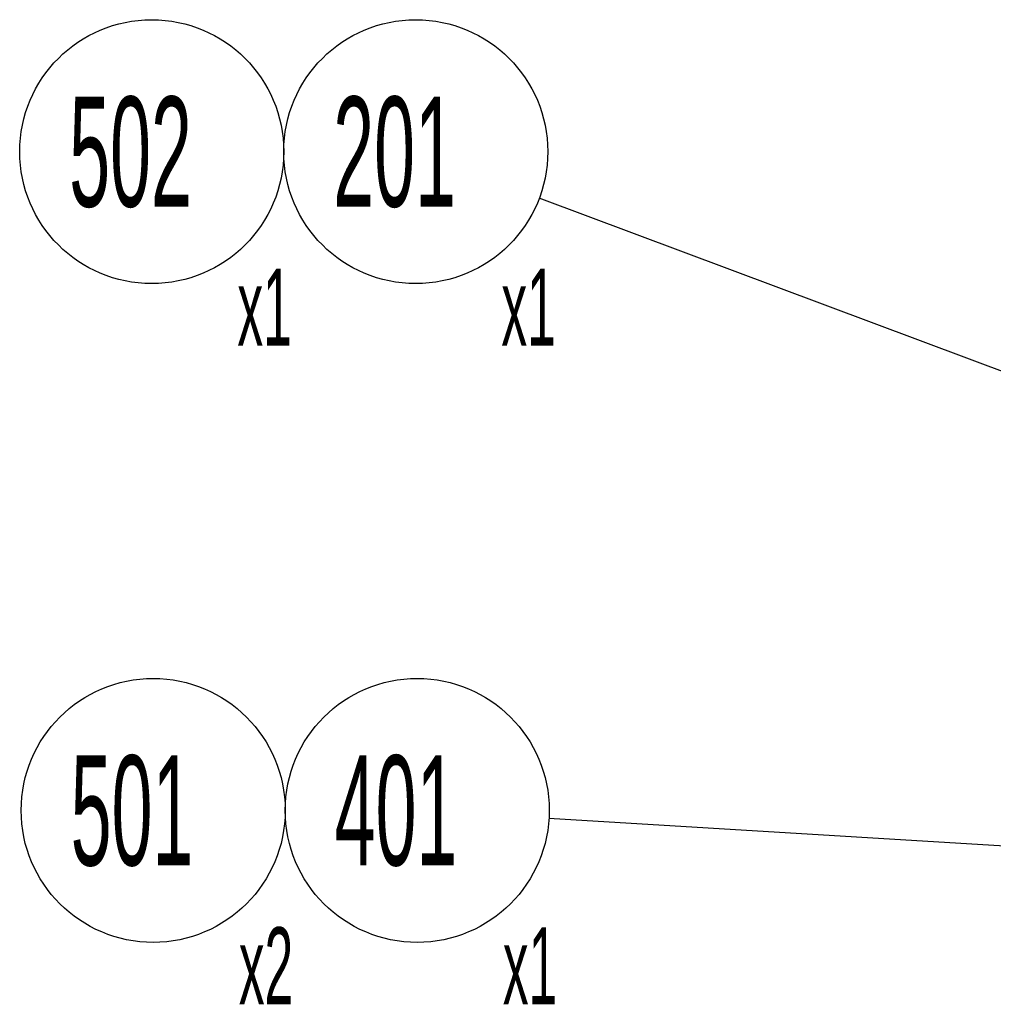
# Model space of a CAD drawing. Header units: millimetres. Extents: x 0 to 419, y -5 to 296.
# Tile 17 of 26: x 287 to 331, y 146 to 191. Entities that reach past the tile are written whole.
import ezdxf

# ---------------------------------------------------------------- set-up
doc = ezdxf.new("R2010")
doc.units = ezdxf.units.MM
doc.header["$LTSCALE"] = 23.1
doc.layers.get('0').update_dxf_attribs({"linetype": 'CONTINUOUS'})
doc.styles.get("Standard").update_dxf_attribs({"font": 'txt', "width": 0.5})
doc.dimstyles.get("Standard").update_dxf_attribs({"dimtxt": 3.5, "dimasz": 2.76, "dimexe": 2, "dimexo": 1, "dimtad": 1, "dimdec": 3, "dimdsep": 46, "dimtxsty": 'Standard', "dimblk": '_FILLED', "dimblk1": '_FILLED', "dimblk2": '_FILLED', "dimcen": 0.09, "dimadec": 3, "dimazin": 2, "dimtol": 1, "dimtp": 0.001, "dimtm": 0.001, "dimtfac": 1, "dimtdec": 3, "dimtofl": 0, "dimtmove": 0, "dimatfit": 3, "dimldrblk": '_FILLED', "dimfxl": 0, "dimtolj": 1, "dimarcsym": 0})

# ---------------------------------------------------------------- blocks, each defined once
blk = doc.blocks.new('_FILLED')
at = {"color": 0, "linetype": 'ByBlock'}
blk.add_solid([(0, 0), (-1, 0.163), (-1, -0.163)], dxfattribs=at)
blk = doc.blocks.new('BOM BALLOON 26_BL4', base_point=(305.719, 183.495))
at = {"color": 2, "linetype": 'Continuous'}
blk.add_circle((305.022, 184.903), 6, dxfattribs=at)
at = {"color": 2, "linetype": 'Continuous', "width": 0.5}
for s, height, p in [('201', 5, (301.272, 182.403)), ('x1', 3.5, (308.916, 176.087))]:
    blk.add_text(s, height=height, dxfattribs=at).set_placement(p)
blk = doc.blocks.new('BOM BALLOON 27_BL5', base_point=(305.786, 153.545))
at = {"color": 2, "linetype": 'Continuous'}
blk.add_circle((305.089, 154.953), 6, dxfattribs=at)
at = {"color": 2, "linetype": 'Continuous', "width": 0.5}
for s, height, p in [('401', 5, (301.339, 152.453)), ('x1', 3.5, (308.982, 146.137))]:
    blk.add_text(s, height=height, dxfattribs=at).set_placement(p)
blk = doc.blocks.new('BOM BALLOON 29_BL8', base_point=(293.786, 153.545))
at = {"color": 2, "linetype": 'Continuous'}
blk.add_circle((293.089, 154.953), 6, dxfattribs=at)
at = {"color": 2, "linetype": 'Continuous', "width": 0.5}
for s, height, p in [('501', 5, (289.339, 152.453)), ('x2', 3.5, (296.982, 146.137))]:
    blk.add_text(s, height=height, dxfattribs=at).set_placement(p)
blk = doc.blocks.new('BOM BALLOON 30_BL9', base_point=(293.719, 183.495))
at = {"color": 2, "linetype": 'Continuous'}
blk.add_circle((293.022, 184.903), 6, dxfattribs=at)
at = {"color": 2, "linetype": 'Continuous', "width": 0.5}
for s, height, p in [('502', 5, (289.272, 182.403)), ('x1', 3.5, (296.916, 176.087))]:
    blk.add_text(s, height=height, dxfattribs=at).set_placement(p)

msp = doc.modelspace()

# ---------------------------------------------------------------- block references
at = {"color": 2, "linetype": 'Continuous'}
for name, p in [('BOM BALLOON 30_BL9', (293.7188, 183.4952)), ('BOM BALLOON 26_BL4', (305.7188, 183.4952)), ('BOM BALLOON 29_BL8', (293.7857, 153.5451)), ('BOM BALLOON 27_BL5', (305.7857, 153.5451))]:
    msp.add_blockref(name, p, dxfattribs=at)

# ---------------------------------------------------------------- leaders
for points in [[(380.6069, 156.5534), (310.6398, 182.7964)], [(362.7897, 151.4546), (311.0779, 154.5902)]]:
    msp.add_leader(points, dimstyle='Standard', override={"dimtad": 0, "dimldrblk": 'DOT'}, dxfattribs=at)

doc.saveas('drawing.dxf')
